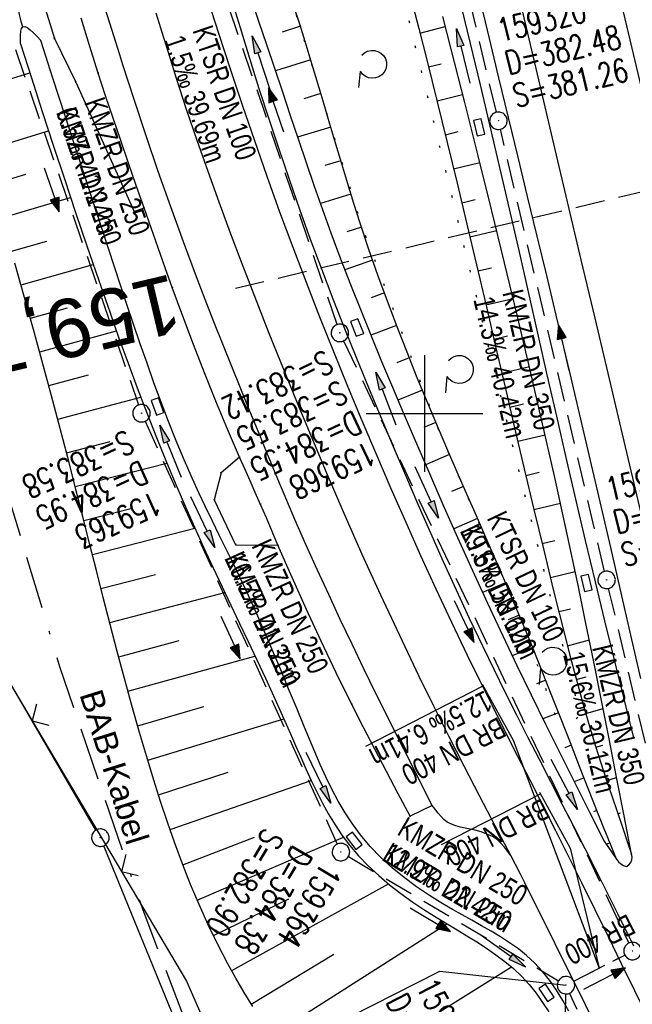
# Model space of a CAD drawing. Extents: x 510974 to 511465, y 465323 to 466289.
# Tile 17 of 43: x 511165 to 511218, y 465749 to 465834. Entities that reach past the tile are written whole.
import ezdxf
from ezdxf.enums import TextEntityAlignment as Align

# ---------------------------------------------------------------- set-up
doc = ezdxf.new("R2010")
doc.units = 0
doc.header["$LTSCALE"] = 10
doc.header["$MEASUREMENT"] = 0
for name, pattern in [('ACAD_ISO16W100', [73, 15, -6.5, 15, -6.5, 15, -7, 1, -7]), ('AUSGEZOGEN', [0]), ('LT00', [0]), ('LT07', [0.22, 0.02, -0.2]), ('LT12', [0.4, 0.3, -0.1]), ('LT17', [0.15, 0.1, -0.05]), ('STRICHLINIE2', [0.375, 0.25, -0.125])]:
    doc.linetypes.add(name, pattern=pattern)
doc.layers.get('0').update_dxf_attribs({"linetype": 'LT00'})
for name, color, linetype in [('--EK_FBR', 1, 'LT00'), ('--EK_Halt-Pfeil', 4, 'LT00'), ('--EK_Haltung', 7, 'STRICHLINIE2'), ('--EK_Haltung-Text', 140, 'LT00'), ('--EK_Schacht-Text', 5, 'LT00'), ('--EK_ST-93-1', 30, 'LT17'), ('--EL_DFK_AB_L', 21, 'LT00'), ('--EL_DFK_AB_P', 7, 'LT00'), ('--EL_Halt-Pfeil', 4, 'LT00'), ('--EL_Haltung', 182, 'STRICHLINIE2'), ('--EL_Haltung-Text', 182, 'LT00'), ('BAB-KABEL', 220, 'ACAD_ISO16W100'), ('BAB-KABEL_TEXT', 221, 'Continuous'), ('DFK_AB_L', 21, 'LT00'), ('DFK_AB_P', 7, 'LT00'), ('DL', 182, 'LT12'), ('DL_PFEIL', 201, 'LT00'), ('DL_TEXT', 182, 'LT00'), ('GEHOELZ_SYMB', 252, 'Continuous'), ('PFEIL', 140, 'AUSGEZOGEN'), ('V102_AFBR_BAB', 250, 'LT00'), ('V102_BOESCH', 250, 'LT00'), ('V102_BOSCHUNG', 250, 'LT00'), ('V102_GEHOELZ', 250, 'LT07'), ('V102_GEHWEG', 250, 'LT00'), ('V102_GRABEN', 250, 'LT00'), ('V102_KA_PRUF', 182, 'LT00'), ('V102_LD_MARK', 250, 'LT00'), ('V102_PARK_MS', 250, 'LT00'), ('V102_RASTER', 250, 'LT00'), ('V102_SINKK', 182, 'LT00'), ('V102_ZAUN', 40, 'LT00')]:
    doc.layers.add(name, color=color, linetype=linetype)
doc.styles.add('Beschrift', font='ARIAL.TTF')
doc.styles.add('Haltungsbeschriftung', font='ARIAL.TTF', dxfattribs={"width": 0.75})
doc.styles.add('schachtbeschriftung', font='romans.shx', dxfattribs={"width": 0.75, "height": 2})

# ---------------------------------------------------------------- blocks, each defined once
blk = doc.blocks.new('SYMB0003')
at = {"color": 0, "linetype": 'ByBlock'}
for p, q in [((-0.015712, 0), (0.010166, 0.012015)), ((0, -0.021257), (-0.015712, 0)), ((0.010166, 0.012015), (0, -0.021257))]:
    blk.add_line(p, q, dxfattribs=at)
for points in [[(-0.031395, 0.499013), (-0.093691, 0.491144), (-0.154509, 0.475528), (-0.21289, 0.452414), (-0.267913, 0.422164), (-0.318712, 0.385257), (-0.364484, 0.342274), (-0.404509, 0.293893), (-0.438154, 0.240877), (-0.464888, 0.184062), (-0.484292, 0.124345), (-0.496058, 0.062667), (-0.5, 0)], [(-0.5, 0), (-0.496058, -0.062667), (-0.484292, -0.124345), (-0.464888, -0.184062), (-0.438154, -0.240877), (-0.404509, -0.293893), (-0.364485, -0.342274), (-0.318712, -0.385257), (-0.267914, -0.422164), (-0.21289, -0.452414), (-0.154509, -0.475529), (-0.093691, -0.491144), (-0.031395, -0.499014), (0.031395, -0.499014)], [(0.5, 0), (0.496057, 0.062667), (0.484292, 0.124345), (0.464888, 0.184062), (0.438153, 0.240877), (0.404509, 0.293893), (0.364484, 0.342274), (0.318712, 0.385257), (0.267913, 0.422164), (0.21289, 0.452414), (0.154509, 0.475528), (0.093691, 0.491144), (0.031395, 0.499013), (-0.031395, 0.499013)], [(0.031395, -0.499014), (0.093691, -0.491144), (0.154509, -0.475529), (0.21289, -0.452414), (0.267914, -0.422164), (0.318712, -0.385257), (0.364485, -0.342274), (0.404509, -0.293893), (0.438154, -0.240877), (0.464889, -0.184062), (0.484292, -0.124345), (0.496058, -0.062667), (0.5, 0)]]:
    blk.add_lwpolyline(points, dxfattribs=at)
blk = doc.blocks.new('Pfreil3')
at = {"layer": 'PFEIL'}
blk.add_hatch(color=256, dxfattribs=at).paths.add_polyline_path([(-1.549, 0.273), (-1.549, -0.273), (0, 0)])
for p, q in [((-1.549, 0), (-4.831, 0)), ((-1.549, -0.273), (-1.549, 0.273)), ((-1.549, 0.273), (0, 0)), ((0, 0), (-1.549, -0.273))]:
    blk.add_line(p, q, dxfattribs=at)
blk = doc.blocks.new('SYMB0011')
at = {"color": 0, "linetype": 'ByBlock'}
for p, q in [((0.5, 0), (-0.5, 0)), ((0, 0.5), (0, -0.5))]:
    blk.add_line(p, q, dxfattribs=at)
blk = doc.blocks.new('SYMB0024')
at = {"color": 0, "linetype": 'ByBlock'}
for p, q in [((-0.5, 0.5), (0, 0)), ((0, 0), (0.5, 0.5))]:
    blk.add_line(p, q, dxfattribs=at)
blk = doc.blocks.new('GEHOELZ_SYMB')
at = {"layer": 'GEHOELZ_SYMB'}
blk.add_line((0, 0), (1.4, 0), dxfattribs=at)
blk.add_lwpolyline([(-1.388, 0.017), (-1.612, 0.221), (-1.778, 0.474), (-1.876, 0.761), (-1.898, 1.063), (-1.844, 1.361), (-1.718, 1.636), (-1.526, 1.87), (-1.282, 2.05), (-1, 2.162), (-0.7, 2.2), (-0.4, 2.162), (-0.118, 2.05), (0.126, 1.87), (0.318, 1.636), (0.444, 1.361), (0.498, 1.063), (0.476, 0.761), (0.378, 0.474), (0.212, 0.221), (-0.012, 0.017)], dxfattribs=at)
blk = doc.blocks.new('SYMB0652')
at = {"color": 0, "linetype": 'ByBlock'}
blk.add_lwpolyline([(-0.15, -0.075), (0.15, -0.075), (0.15, 0.075), (-0.15, 0.075), (-0.15, -0.075)], dxfattribs=at)
blk = doc.blocks.new('SYMB0070')
at = {"color": 0, "linetype": 'ByBlock'}
for p, q in [((-0.5, 0), (0.2, 0)), ((0.5, 0), (0.2, 0.1)), ((0.2, 0.1), (0.2, 0)), ((0.468, 0), (0.21, 0.086)), ((0.21, 0.086), (0.21, -0.086)), ((0.21, -0.086), (0.468, 0)), ((0.22, -0.072), (0.437, 0)), ((0.23, -0.058), (0.405, 0)), ((0.24, -0.045), (0.374, 0)), ((0.342, 0), (0.25, 0.031)), ((0.25, 0.031), (0.25, -0.031)), ((0.25, -0.031), (0.342, 0)), ((0.26, -0.017), (0.31, 0)), ((0.27, -0.003), (0.279, 0))]:
    blk.add_line(p, q, dxfattribs=at)
for points in [[(0.2, 0), (0.2, -0.1), (0.5, 0)], [(0.437, 0), (0.22, 0.072), (0.22, -0.072)], [(0.405, 0), (0.23, 0.058), (0.23, -0.058)], [(0.374, 0), (0.24, 0.045), (0.24, -0.045)], [(0.31, 0), (0.26, 0.017), (0.26, -0.017)], [(0.279, 0), (0.27, 0.003), (0.27, -0.003)]]:
    blk.add_lwpolyline(points, dxfattribs=at)

msp = doc.modelspace()

# ---------------------------------------------------------------- linework, layer by layer
at = {"layer": '--EK_FBR'}
for points in [[(511237.974, 465744.968), (511236.628, 465750.825), (511235.279, 465756.681), (511233.927, 465762.537), (511232.546, 465768.508), (511231.163, 465774.479), (511229.777, 465780.45), (511228.388, 465786.419), (511226.536, 465794.352), (511224.676, 465802.283), (511222.81, 465810.213), (511220.854, 465818.486), (511218.89, 465826.757), (511216.917, 465835.026), (511215.163, 465842.344), (511213.402, 465849.661), (511211.634, 465856.976), (511210.437, 465861.916), (511209.237, 465866.855), (511208.037, 465871.794), (511206.836, 465876.733)], [(511207.401, 465762.131), (511207.14, 465762.494), (511206.869, 465762.844), (511206.579, 465763.171), (511206.261, 465763.461), (511205.836, 465763.746), (511205.367, 465763.973), (511204.867, 465764.15), (511204.346, 465764.288), (511203.924, 465764.377), (511203.504, 465764.462), (511203.09, 465764.553), (511202.692, 465764.665), (511202.315, 465764.809), (511201.966, 465764.999), (511201.672, 465765.224), (511201.403, 465765.489), (511201.152, 465765.785), (511200.913, 465766.101), (511200.68, 465766.427), (511195.833, 465776.003), (511194.815, 465778.123), (511193.801, 465780.245), (511192.793, 465782.369), (511191.795, 465784.498), (511190.811, 465786.632), (511189.842, 465788.773), (511188.894, 465790.923), (511187.968, 465793.083), (511187.424, 465794.387), (511186.886, 465795.693), (511186.353, 465797.001), (511185.821, 465798.31), (511185.044, 465800.22), (511184.267, 465802.13), (511183.493, 465804.041), (511182.724, 465805.953), (511181.962, 465807.869), (511181.209, 465809.788), (511180.469, 465811.712), (511179.344, 465814.716), (511178.251, 465817.732), (511177.188, 465820.759), (511176.152, 465823.795), (511175.142, 465826.84), (511174.153, 465829.892), (511173.877, 465830.757), (511173.024, 465833.461), (511172.187, 465836.171)], [(511218.557, 465777.289), (511217.789, 465780.646), (511217.02, 465784.002), (511215.895, 465788.893), (511214.762, 465793.782), (511213.621, 465798.67), (511212.47, 465803.555), (511211.308, 465808.437), (511210.494, 465811.826), (511209.676, 465815.215), (511208.855, 465818.602), (511208.033, 465821.989), (511207.211, 465825.377), (511206.392, 465828.765), (511205.577, 465832.154), (511204.695, 465835.847)], [(511181.433, 465835.425), (511182.338, 465832.61), (511183.347, 465829.535), (511184.375, 465826.466), (511185.424, 465823.404), (511186.496, 465820.351), (511187.592, 465817.306), (511188.714, 465814.271), (511189.852, 465811.279), (511191.015, 465808.297), (511192.202, 465805.324), (511193.412, 465802.36), (511194.643, 465799.404), (511195.893, 465796.456), (511197.136, 465793.574), (511198.398, 465790.7), (511199.681, 465787.836), (511200.986, 465784.982), (511202.315, 465782.14), (511203.671, 465779.31), (511204.729, 465777.149), (511205.801, 465774.995), (511206.882, 465772.845), (511207.97, 465770.699), (511209.062, 465768.554), (511210.154, 465766.41), (511211.243, 465764.264)], [(511207.401, 465762.131), (511206.057, 465764.678), (511204.723, 465767.232), (511203.402, 465769.792), (511202.097, 465772.36), (511200.808, 465774.936), (511199.539, 465777.522), (511197.882, 465780.977), (511196.262, 465784.45), (511194.676, 465787.939), (511193.122, 465791.442), (511191.599, 465794.959), (511189.108, 465800.89), (511186.697, 465806.854), (511184.366, 465812.85), (511183.375, 465815.475), (511182.402, 465818.107), (511181.45, 465820.746), (511180.521, 465823.393), (511179.619, 465826.05), (511178.747, 465828.715), (511177.907, 465831.392), (511177.655, 465832.216), (511177.012, 465834.319)], [(511211.243, 465764.264), (511212.326, 465762.115), (511213.475, 465759.811), (511214.615, 465757.503), (511215.75, 465755.193), (511216.883, 465752.881), (511218.015, 465750.569), (511219.149, 465748.258), (511220.289, 465745.95), (511221.588, 465743.342), (511222.896, 465740.738), (511224.21, 465738.137), (511225.529, 465735.539), (511226.852, 465732.943), (511228.176, 465730.347)], [(511224.256, 465728.36), (511208.615, 465759.796), (511208.218, 465760.578), (511207.812, 465761.355), (511207.401, 465762.131)]]:
    msp.add_lwpolyline(points, dxfattribs=at)
at = {"layer": '--EK_Haltung'}
for p, q in [((511206.173, 465825.824), (511197.271, 465863.226)), ((511192.517, 465807.626), (511180.178, 465843.764)), ((511162.478, 465838.283), (511175.499, 465800.741)), ((511215.452, 465786.481), (511206.519, 465824.364)), ((511193.08, 465806.238), (511217.528, 465754.62)), ((511176.055, 465799.35), (511192.535, 465763.106)), ((511222.415, 465757.177), (511215.797, 465785.021)), ((511193.492, 465762.042), (511211.499, 465751.397)), ((511212.812, 465751.358), (511217.182, 465753.6)), ((511211.656, 465722.209), (511212.132, 465750.266)), ((511228.606, 465714.792), (511212.455, 465750.333))]:
    msp.add_line(p, q, dxfattribs=at)
at = {"layer": '--EK_Haltung-Text', "flags": 128}
msp.add_lwpolyline([(511204.958, 465776.809), (511207.602, 465772.018), (511214.997, 465752.479)], dxfattribs=at)
at = {"layer": '--EK_Schacht-Text', "flags": 128}
msp.add_lwpolyline([(511185.938, 465744.413), (511201.333, 465752.217), (511212.145, 465751.016)], dxfattribs=at)
at = {"layer": '--EK_ST-93-1', "ltscale": 2.5}
msp.add_line((511222.728, 465819.956), (511183.803, 465810.726), dxfattribs=at)
at = {"layer": '--EL_DFK_AB_L'}
for p, q in [((511171.842, 465764.308), (511152.388, 465797.622)), ((511192.396, 465714.384), (511172.504, 465762.966))]:
    msp.add_line(p, q, dxfattribs=at)
at = {"layer": '--EL_Haltung'}
for p, q in [((511206.173, 465825.824), (511197.271, 465863.226)), ((511192.517, 465807.626), (511180.178, 465843.764)), ((511162.478, 465838.283), (511175.499, 465800.741)), ((511215.452, 465786.481), (511206.519, 465824.364)), ((511193.08, 465806.238), (511217.528, 465754.62)), ((511176.055, 465799.35), (511192.535, 465763.106)), ((511222.415, 465757.177), (511215.797, 465785.021)), ((511193.492, 465762.042), (511211.499, 465751.397)), ((511212.812, 465751.358), (511217.182, 465753.6)), ((511211.656, 465722.209), (511212.132, 465750.266)), ((511228.606, 465714.792), (511212.455, 465750.333))]:
    msp.add_line(p, q, dxfattribs=at)
at = {"layer": '--EL_Haltung-Text', "flags": 128}
msp.add_lwpolyline([(511209.866, 465767.556), (511212.509, 465762.765), (511214.997, 465752.479)], dxfattribs=at)
at = {"layer": 'BAB-KABEL', "ltscale": 0.03, "flags": 128}
msp.add_lwpolyline([(511100.094, 466252.83), (511106.629, 466221.866), (511109.229, 466209.78), (511117.677, 466173.993), (511124.878, 466143.564), (511125.996, 466138.932), (511127.017, 466106.695), (511132.059, 466074.469), (511137.233, 466039.866), (511140.811, 466018.793), (511140.28, 466009.399), (511142.002, 465999.7), (511140.15, 465974.515), (511142.674, 465906.561), (511144.568, 465854.279), (511149.517, 465838.992), (511151.085, 465833.757), (511157.557, 465815.282), (511168.724, 465778.338), (511175.936, 465757.235), (511191.594, 465716.526), (511201.411, 465672.792), (511211.853, 465623.724), (511217.593, 465594.919), (511223.858, 465563.053), (511229.497, 465536.95), (511234.351, 465508.924), (511234.561, 465506.443), (511236.067, 465496.85), (511241.226, 465467.488), (511247.794, 465425.644), (511251.081, 465406.592), (511253.707, 465388.585), (511256.335, 465373.097), (511258.872, 465358.447), (511261.218, 465342.966), (511261.614, 465340.534)], dxfattribs=at)
at = {"layer": 'DFK_AB_L'}
for p, q in [((511171.842, 465764.308), (511152.388, 465797.622)), ((511192.396, 465714.384), (511172.504, 465762.966))]:
    msp.add_line(p, q, dxfattribs=at)
at = {"layer": 'DL'}
msp.add_line((511212.812, 465751.358), (511217.182, 465753.6), dxfattribs=at)
at = {"layer": 'V102_AFBR_BAB'}
for points in [[(511237.974, 465744.968), (511236.628, 465750.825), (511235.279, 465756.681), (511233.927, 465762.537), (511232.546, 465768.508), (511231.163, 465774.479), (511229.777, 465780.45), (511228.388, 465786.419), (511226.536, 465794.352), (511224.676, 465802.283), (511222.81, 465810.213), (511220.854, 465818.486), (511218.89, 465826.757), (511216.917, 465835.026), (511215.163, 465842.344), (511213.402, 465849.661), (511211.634, 465856.976), (511210.437, 465861.916), (511209.237, 465866.855), (511208.037, 465871.794), (511206.836, 465876.733)], [(511218.557, 465777.289), (511217.789, 465780.646), (511217.02, 465784.002), (511215.895, 465788.893), (511214.762, 465793.782), (511213.621, 465798.67), (511212.47, 465803.555), (511211.308, 465808.437), (511210.494, 465811.826), (511209.676, 465815.215), (511208.855, 465818.602), (511208.033, 465821.989), (511207.211, 465825.377), (511206.392, 465828.765), (511205.577, 465832.154), (511204.695, 465835.847)], [(511181.433, 465835.425), (511182.338, 465832.61), (511183.347, 465829.535), (511184.375, 465826.466), (511185.424, 465823.404), (511186.496, 465820.351), (511187.592, 465817.306), (511188.714, 465814.271), (511189.852, 465811.279), (511191.015, 465808.297), (511192.202, 465805.324), (511193.412, 465802.36), (511194.643, 465799.404), (511195.893, 465796.456), (511197.136, 465793.574), (511198.398, 465790.7), (511199.681, 465787.836), (511200.986, 465784.982), (511202.315, 465782.14), (511203.671, 465779.31), (511204.729, 465777.149), (511205.801, 465774.995), (511206.882, 465772.845), (511207.97, 465770.699), (511209.062, 465768.554), (511210.154, 465766.41), (511211.243, 465764.264)], [(511207.401, 465762.131), (511206.057, 465764.678), (511204.723, 465767.232), (511203.402, 465769.792), (511202.097, 465772.36), (511200.808, 465774.936), (511199.539, 465777.522), (511197.882, 465780.977), (511196.262, 465784.45), (511194.676, 465787.939), (511193.122, 465791.442), (511191.599, 465794.959), (511189.108, 465800.89), (511186.697, 465806.854), (511184.366, 465812.85), (511183.375, 465815.475), (511182.402, 465818.107), (511181.45, 465820.746), (511180.521, 465823.393), (511179.619, 465826.05), (511178.747, 465828.715), (511177.907, 465831.392), (511177.655, 465832.216), (511177.012, 465834.319)]]:
    msp.add_lwpolyline(points, dxfattribs=at)
at = {"layer": 'V102_AFBR_BAB', "color": 2}
for points in [[(511211.243, 465764.264), (511212.326, 465762.115), (511213.475, 465759.811), (511214.615, 465757.503), (511215.75, 465755.193), (511216.883, 465752.881), (511218.015, 465750.569), (511219.149, 465748.258), (511220.289, 465745.95), (511221.588, 465743.342), (511222.896, 465740.738), (511224.21, 465738.137), (511225.529, 465735.539), (511226.852, 465732.943), (511228.176, 465730.347)], [(511224.256, 465728.36), (511208.615, 465759.796), (511208.218, 465760.578), (511207.812, 465761.355), (511207.401, 465762.131)]]:
    msp.add_lwpolyline(points, dxfattribs=at)
at = {"layer": 'V102_BOESCH'}
for points in [[(511165.575, 465833.154), (511165.471, 465833.502), (511165.373, 465833.851), (511165.287, 465834.205), (511165.196, 465834.687), (511165.122, 465835.174), (511165.05, 465835.66), (511164.964, 465836.141), (511164.85, 465836.611), (511164.692, 465837.065), (511164.5, 465837.465), (511164.274, 465837.853), (511164.031, 465838.235)], [(511198.799, 465835.788), (511199.521, 465832.992), (511200.234, 465830.194), (511201.106, 465826.712), (511201.963, 465823.226), (511202.807, 465819.737), (511203.641, 465816.246), (511204.467, 465812.753), (511205.287, 465809.258), (511206.105, 465805.762), (511206.922, 465802.266), (511207.741, 465798.771), (511208.565, 465795.275), (511209.395, 465791.782), (511210.234, 465788.29), (511211.085, 465784.8), (511211.558, 465782.889), (511212.038, 465780.98), (511212.529, 465779.075), (511213.036, 465777.173), (511213.561, 465775.277), (511214.107, 465773.388), (511214.679, 465771.506), (511215.133, 465770.078), (511215.6, 465768.653), (511216.075, 465767.231), (511216.555, 465765.811), (511217.036, 465764.391), (511217.398, 465763.317), (511217.759, 465762.242)], [(511216.475, 465761.822), (511215.951, 465763.115), (511215.429, 465764.409), (511214.91, 465765.704), (511214.107, 465767.726), (511213.312, 465769.75), (511212.52, 465771.776), (511211.729, 465773.802), (511210.934, 465775.826), (511210.132, 465777.847), (511209.32, 465779.864), (511208.495, 465781.876), (511207.706, 465783.756), (511206.906, 465785.632), (511206.096, 465787.503), (511205.28, 465789.373), (511204.461, 465791.24), (511203.641, 465793.108), (511202.824, 465794.977), (511202.011, 465796.849), (511201.207, 465798.724), (511200.293, 465800.893), (511199.395, 465803.07), (511198.517, 465805.253), (511197.661, 465807.446), (511196.829, 465809.647), (511196.023, 465811.857), (511195.245, 465814.077), (511194.499, 465816.308), (511193.957, 465817.998), (511193.431, 465819.693), (511192.916, 465821.392), (511192.41, 465823.094), (511191.908, 465824.797), (511191.407, 465826.5), (511190.903, 465828.202), (511190.392, 465829.903), (511189.872, 465831.599), (511189.337, 465833.292), (511188.786, 465834.978)], [(511185.288, 465749.191), (511184.557, 465750.394), (511183.847, 465751.608), (511183.162, 465752.834), (511182.29, 465754.504), (511181.468, 465756.2), (511180.693, 465757.919), (511179.962, 465759.658), (511179.269, 465761.415), (511178.612, 465763.188), (511177.987, 465764.974), (511177.39, 465766.771), (511176.816, 465768.576), (511176.262, 465770.386), (511175.584, 465772.686), (511174.928, 465774.991), (511174.292, 465777.299), (511173.672, 465779.61), (511173.066, 465781.924), (511172.47, 465784.24), (511171.882, 465786.556), (511171.297, 465788.873), (511170.714, 465791.191), (511170.128, 465793.507), (511169.536, 465795.823), (511168.042, 465801.528), (511166.495, 465807.222), (511164.895, 465812.903)]]:
    msp.add_lwpolyline(points, dxfattribs=at)
at = {"layer": 'V102_BOSCHUNG'}
for p, q in [((511189.369, 465833.194), (511187.819, 465832.696)), ((511199.617, 465832.615), (511201.791, 465833.165)), ((511190.269, 465830.307), (511187.222, 465829.377)), ((511200.357, 465829.707), (511201.448, 465829.983)), ((511160.525, 465827.474), (511166.163, 465829.217)), ((511191.133, 465827.426), (511189.652, 465826.983)), ((511201.085, 465826.797), (511203.281, 465827.353)), ((511191.983, 465824.541), (511189.124, 465823.7)), ((511162.06, 465822.495), (511167.782, 465824.242)), ((511201.8, 465823.89), (511202.911, 465824.164)), ((511192.833, 465821.672), (511191.463, 465821.261)), ((511202.507, 465820.981), (511204.754, 465821.523)), ((511162.923, 465819.634), (511165.822, 465820.507)), ((511193.702, 465818.816), (511191.086, 465818.001)), ((511163.77, 465816.778), (511169.671, 465818.51)), ((511203.206, 465818.071), (511204.344, 465818.338)), ((511194.608, 465815.978), (511193.361, 465815.568)), ((511203.9, 465815.152), (511206.201, 465815.693)), ((511164.605, 465813.909), (511167.617, 465814.781)), ((511165.424, 465811.046), (511171.604, 465812.79)), ((511195.564, 465813.156), (511193.179, 465812.328)), ((511204.589, 465812.232), (511205.751, 465812.505)), ((511196.569, 465810.351), (511195.424, 465809.932)), ((511205.275, 465809.311), (511207.618, 465809.863)), ((511166.232, 465808.169), (511169.412, 465809.054)), ((511167.024, 465805.298), (511173.6, 465807.082)), ((511197.617, 465807.562), (511195.408, 465806.712)), ((511205.958, 465806.39), (511207.136, 465806.668)), ((511198.706, 465804.78), (511197.632, 465804.354)), ((511206.641, 465803.469), (511209.003, 465804.025)), ((511167.804, 465802.414), (511171.216, 465803.328)), ((511199.829, 465802.013), (511197.728, 465801.15)), ((511168.57, 465799.537), (511175.69, 465801.396)), ((511207.325, 465800.548), (511208.503, 465800.825)), ((511200.984, 465799.251), (511199.947, 465798.818)), ((511169.323, 465796.646), (511173.053, 465797.608)), ((511208.01, 465797.627), (511210.352, 465798.178)), ((511202.16, 465796.505), (511200.104, 465795.62)), ((511170.066, 465793.752), (511177.92, 465795.75)), ((511208.699, 465794.708), (511209.855, 465794.98)), ((511203.355, 465793.76), (511202.331, 465793.312)), ((511170.801, 465790.843), (511174.951, 465791.899)), ((511209.393, 465791.789), (511211.661, 465792.322)), ((511204.558, 465791.019), (511202.521, 465790.114)), ((511171.534, 465787.934), (511180.332, 465790.173)), ((511210.094, 465788.872), (511211.197, 465789.131)), ((511205.764, 465788.265), (511204.755, 465787.824)), ((511172.273, 465785.014), (511176.935, 465786.213)), ((511210.803, 465785.95), (511212.926, 465786.463)), ((511206.959, 465785.507), (511204.987, 465784.658)), ((511173.022, 465782.096), (511182.89, 465784.659)), ((511211.522, 465783.032), (511212.532, 465783.281)), ((511208.136, 465782.735), (511207.191, 465782.341)), ((511212.26, 465780.112), (511214.144, 465780.601)), ((511173.792, 465779.158), (511178.989, 465780.547)), ((511209.283, 465779.957), (511207.529, 465779.238)), ((511174.589, 465776.213), (511185.474, 465779.225)), ((511213.028, 465777.201), (511213.883, 465777.433)), ((511210.404, 465777.163), (511209.618, 465776.852)), ((511175.421, 465773.25), (511181.077, 465774.896)), ((511213.841, 465774.297), (511215.324, 465774.728)), ((511176.289, 465770.298), (511187.957, 465773.854)), ((511211.506, 465774.369), (511210.155, 465773.844)), ((511212.599, 465771.574), (511212.047, 465771.36)), ((511214.709, 465771.41), (511215.307, 465771.597)), ((511177.208, 465767.334), (511183.169, 465769.259)), ((511213.691, 465768.783), (511212.848, 465768.448)), ((511215.635, 465768.548), (511216.483, 465768.824)), ((511178.201, 465764.353), (511190.302, 465768.559)), ((511214.793, 465765.996), (511214.499, 465765.877)), ((511216.592, 465765.702), (511216.826, 465765.779)), ((511179.298, 465761.341), (511185.438, 465763.693)), ((511180.525, 465758.309), (511193.064, 465763.695)), ((511215.912, 465763.212), (511215.603, 465763.087)), ((511217.551, 465762.859), (511217.634, 465762.887)), ((511183.478, 465752.262), (511196.928, 465759.689)), ((511181.916, 465755.261), (511188.381, 465758.421)), ((511186.863, 465746.702), (511201.926, 465756.273)), ((511185.161, 465749.399), (511192.224, 465753.672)), ((511190.051, 465741.743), (511207.465, 465752.58))]:
    msp.add_line(p, q, dxfattribs=at)
at = {"layer": 'V102_GEHOELZ', "flags": 128}
msp.add_lwpolyline([(511170.724, 465922.535), (511168.389, 465939.939), (511167.916, 465953.548), (511168.271, 465954.366), (511169.65, 465954.575), (511170.828, 465953.986), (511172.594, 465943.094), (511174.655, 465927.785), (511182.162, 465901.437), (511195.999, 465844.618), (511208.216, 465794.572), (511213.368, 465774.11), (511212.779, 465773.669), (511211.268, 465774.016), (511208.476, 465781.903), (511201.171, 465798.728), (511194.565, 465816.321), (511188.783, 465834.974), (511184.908, 465846.031), (511180.307, 465862.197), (511175.751, 465884.092), (511171.967, 465905.988), (511170.724, 465922.535)], dxfattribs=at)
at = {"layer": 'V102_GEHWEG'}
msp.add_line((511200.68, 465766.427), (511198.783, 465765.498), dxfattribs=at)
for points in [[(511161.122, 465870.52), (511159.107, 465870.087), (511159.796, 465867.149), (511157.915, 465866.021), (511159.221, 465860.066), (511161.479, 465859.858), (511163.448, 465857.253), (511163.285, 465854.189), (511164.105, 465846.715), (511165.4, 465841.449), (511168.283, 465832.151), (511170.103, 465828.404), (511175.107, 465817.326), (511175.969, 465817.628)], [(511198.783, 465765.498), (511197.767, 465767.407), (511196.755, 465769.319), (511195.75, 465771.234), (511194.756, 465773.155), (511193.776, 465775.083), (511192.445, 465777.778), (511191.147, 465780.49), (511189.883, 465783.218), (511188.651, 465785.961), (511187.45, 465788.717), (511186.95, 465789.886), (511186.451, 465791.055), (511185.946, 465792.222), (511185.501, 465793.235), (511185.051, 465794.246), (511184.601, 465795.256), (511184.154, 465796.267), (511183.121, 465798.661), (511182.12, 465801.067), (511181.149, 465803.486), (511180.204, 465805.916), (511179.283, 465808.355), (511178.385, 465810.802), (511177.773, 465812.505), (511177.167, 465814.211), (511176.567, 465815.919), (511175.969, 465817.628), (511175.297, 465819.548), (511174.628, 465821.469), (511173.964, 465823.392), (511173.309, 465825.317), (511172.664, 465827.247), (511172.033, 465829.18), (511171.289, 465831.534), (511170.567, 465833.894)], [(511184.154, 465796.267), (511182.565, 465794.929), (511181.985, 465792.602), (511183.817, 465788.768), (511187.451, 465788.713)]]:
    msp.add_lwpolyline(points, dxfattribs=at)
at = {"layer": 'V102_GRABEN'}
for points in [[(511217.96, 465754.364), (511216.582, 465757.144), (511215.194, 465759.919), (511213.794, 465762.688), (511212.813, 465764.61), (511211.828, 465766.529), (511210.842, 465768.447), (511209.857, 465770.366), (511208.875, 465772.286), (511207.899, 465774.209), (511206.931, 465776.136), (511205.974, 465778.069), (511205.031, 465780.007), (511203.877, 465782.432), (511202.747, 465784.867), (511201.636, 465787.311), (511200.543, 465789.764), (511199.466, 465792.224), (511198.402, 465794.691), (511197.349, 465797.162), (511196.288, 465799.681), (511195.237, 465802.205), (511194.202, 465804.734), (511193.182, 465807.27), (511192.182, 465809.814), (511191.204, 465812.365), (511190.25, 465814.926), (511189.323, 465817.493), (511188.422, 465820.068), (511187.543, 465822.652), (511186.685, 465825.244), (511185.847, 465827.842), (511185.026, 465830.445), (511184.221, 465833.053), (511183.523, 465835.354)], [(511185.224, 465835.232), (511185.777, 465833.635), (511186.466, 465831.619), (511187.148, 465829.599), (511187.824, 465827.578), (511188.5, 465825.557), (511189.179, 465823.537), (511189.863, 465821.52), (511190.558, 465819.506), (511191.265, 465817.496), (511191.989, 465815.493), (511192.818, 465813.272), (511193.67, 465811.059), (511194.542, 465808.853), (511195.431, 465806.654), (511196.336, 465804.461), (511197.253, 465802.272), (511198.18, 465800.088), (511199.115, 465797.907), (511200.346, 465795.063), (511201.587, 465792.224), (511202.843, 465789.392), (511204.114, 465786.568), (511205.405, 465783.752), (511206.717, 465780.947), (511207.924, 465778.415), (511209.148, 465775.892), (511210.387, 465773.376), (511211.636, 465770.864), (511212.893, 465768.357), (511214.157, 465765.852), (511215.423, 465763.348), (511216.475, 465761.822)], [(511217.969, 465772.211), (511217.134, 465775.554), (511216.304, 465778.898), (511215.481, 465782.244), (511214.669, 465785.593), (511213.824, 465789.136), (511212.991, 465792.682), (511212.168, 465796.23), (511211.352, 465799.78), (511210.541, 465803.331), (511209.734, 465806.883), (511208.926, 465810.435), (511208.116, 465813.986), (511207.302, 465817.537), (511206.482, 465821.086), (511205.652, 465824.632), (511204.81, 465828.176), (511203.955, 465831.717), (511203.176, 465834.885)], [(511217.759, 465762.242), (511217.121, 465765.539), (511216.48, 465768.836), (511215.836, 465772.132), (511215.185, 465775.427), (511214.525, 465778.72), (511213.855, 465782.01), (511213.172, 465785.298), (511212.187, 465789.915), (511211.174, 465794.526), (511210.135, 465799.132), (511209.071, 465803.732), (511207.986, 465808.328), (511206.879, 465812.918), (511205.755, 465817.504), (511204.613, 465822.087), (511203.457, 465826.665), (511202.287, 465831.24), (511201.571, 465834.02)], [(511165.366, 465831.677), (511165.367, 465832.072), (511165.378, 465832.442), (511165.41, 465832.762), (511165.472, 465833.008), (511165.575, 465833.154), (511165.74, 465833.18), (511165.955, 465833.086), (511166.21, 465832.894), (511166.495, 465832.63), (511166.8, 465832.318), (511167.114, 465831.981)], [(511165.366, 465831.677), (511166.302, 465828.787), (511167.241, 465825.898), (511168.184, 465823.011), (511169.135, 465820.126), (511170.094, 465817.244), (511171.066, 465814.366), (511172.051, 465811.492), (511173.053, 465808.625), (511173.817, 465806.478), (511174.594, 465804.335), (511175.387, 465802.198), (511176.198, 465800.068), (511177.03, 465797.947), (511177.886, 465795.834), (511178.768, 465793.731), (511179.518, 465792), (511180.286, 465790.276), (511181.067, 465788.559), (511181.86, 465786.849), (511182.66, 465785.145), (511183.401, 465783.582), (511184.144, 465782.022), (511184.888, 465780.462), (511185.628, 465778.899), (511186.365, 465777.331), (511187.095, 465775.755), (511187.816, 465774.169), (511188.526, 465772.569), (511188.962, 465771.567), (511189.399, 465770.563), (511189.842, 465769.562), (511190.297, 465768.569), (511190.768, 465767.588), (511191.262, 465766.624), (511191.784, 465765.681), (511192.339, 465764.763), (511192.933, 465763.876), (511193.572, 465763.024), (511194.353, 465762.106), (511195.192, 465761.234), (511196.082, 465760.406), (511197.017, 465759.617), (511197.992, 465758.863), (511198.999, 465758.142), (511200.034, 465757.45), (511201.088, 465756.783), (511201.942, 465756.263), (511202.799, 465755.75), (511203.653, 465755.237), (511204.495, 465754.718), (511205.321, 465754.184), (511206.124, 465753.63), (511206.896, 465753.049), (511207.633, 465752.434), (511208.327, 465751.777), (511208.974, 465751.074), (511209.577, 465750.326), (511210.139, 465749.541), (511210.666, 465748.722)], [(511212.378, 465748.789), (511211.874, 465749.701), (511211.334, 465750.578), (511210.751, 465751.414), (511210.12, 465752.203), (511209.433, 465752.939), (511208.767, 465753.549), (511208.057, 465754.118), (511207.31, 465754.652), (511206.532, 465755.158), (511205.731, 465755.642), (511204.911, 465756.112), (511204.08, 465756.575), (511203.244, 465757.036), (511202.41, 465757.503), (511201.582, 465757.983), (511200.438, 465758.692), (511199.329, 465759.443), (511198.26, 465760.238), (511197.238, 465761.079), (511196.27, 465761.969), (511195.363, 465762.911), (511194.522, 465763.907), (511193.839, 465764.831), (511193.208, 465765.794), (511192.621, 465766.79), (511192.073, 465767.815), (511191.558, 465768.863), (511191.068, 465769.928), (511190.599, 465771.006), (511190.144, 465772.091), (511189.696, 465773.178), (511189.028, 465774.806), (511188.36, 465776.425), (511187.689, 465778.038), (511187.012, 465779.643), (511186.326, 465781.24), (511185.626, 465782.83), (511184.91, 465784.412), (511184.175, 465785.988), (511183.596, 465787.191), (511183.009, 465788.393), (511182.417, 465789.593), (511181.827, 465790.795), (511181.242, 465791.999), (511180.667, 465793.208), (511180.106, 465794.423), (511179.393, 465796.045), (511178.711, 465797.679), (511178.056, 465799.324), (511177.424, 465800.979), (511176.814, 465802.643), (511176.219, 465804.313), (511175.639, 465805.989), (511175.068, 465807.668), (511174.503, 465809.349), (511173.428, 465812.579), (511172.362, 465815.81), (511171.304, 465819.042), (511170.251, 465822.276), (511169.203, 465825.511), (511168.158, 465828.746), (511167.114, 465831.981)], [(511216.475, 465761.822), (511216.633, 465761.593), (511216.837, 465761.405), (511217.078, 465761.265), (511217.343, 465761.182), (511217.544, 465761.326), (511217.696, 465761.522), (511217.787, 465761.753), (511217.808, 465761.999), (511217.759, 465762.242)]]:
    msp.add_lwpolyline(points, dxfattribs=at)
at = {"layer": 'V102_LD_MARK'}
msp.add_lwpolyline([(511228.976, 465746.64), (511227.9, 465751.328), (511226.823, 465756.017), (511225.746, 465760.705), (511224.648, 465765.473), (511223.548, 465770.24), (511222.443, 465775.007), (511221.334, 465779.772), (511220.22, 465784.536), (511219.107, 465789.268), (511217.99, 465793.998), (511216.87, 465798.728), (511215.75, 465803.458), (511214.63, 465808.188), (511213.454, 465813.167), (511212.28, 465818.146), (511211.105, 465823.126), (511209.929, 465828.105), (511208.749, 465833.083), (511206.138, 465844.027)], dxfattribs=at)
at = {"layer": 'V102_PARK_MS'}
msp.add_lwpolyline([(511207.401, 465762.131), (511207.14, 465762.494), (511206.869, 465762.844), (511206.579, 465763.171), (511206.261, 465763.461), (511205.836, 465763.746), (511205.367, 465763.973), (511204.867, 465764.15), (511204.346, 465764.288), (511203.924, 465764.377), (511203.504, 465764.462), (511203.09, 465764.553), (511202.692, 465764.665), (511202.315, 465764.809), (511201.966, 465764.999), (511201.672, 465765.224), (511201.403, 465765.489), (511201.152, 465765.785), (511200.913, 465766.101), (511200.68, 465766.427), (511195.833, 465776.003), (511194.815, 465778.123), (511193.801, 465780.245), (511192.793, 465782.369), (511191.795, 465784.498), (511190.811, 465786.632), (511189.842, 465788.773), (511188.894, 465790.923), (511187.968, 465793.083), (511187.424, 465794.387), (511186.886, 465795.693), (511186.353, 465797.001), (511185.821, 465798.31), (511185.044, 465800.22), (511184.267, 465802.13), (511183.493, 465804.041), (511182.724, 465805.953), (511181.962, 465807.869), (511181.209, 465809.788), (511180.469, 465811.712), (511179.344, 465814.716), (511178.251, 465817.732), (511177.188, 465820.759), (511176.152, 465823.795), (511175.142, 465826.84), (511174.153, 465829.892), (511173.877, 465830.757), (511173.024, 465833.461), (511172.187, 465836.171)], dxfattribs=at)
at = {"layer": 'V102_RASTER'}
for p, q in [((511200.001, 465805), (511200.001, 465795)), ((511195.001, 465800), (511205.001, 465800))]:
    msp.add_line(p, q, dxfattribs=at)
at = {"layer": 'V102_ZAUN'}
for p, q in [((511158.712, 465786.569), (511166.367, 465773.669)), ((511166.367, 465773.669), (511174.023, 465760.77))]:
    msp.add_line(p, q, dxfattribs=at)
msp.add_lwpolyline([(511174.023, 465760.77), (511179.601, 465751.37), (511181.222, 465747.638)], dxfattribs=at)

# ---------------------------------------------------------------- block references
at = {"layer": '--EK_Halt-Pfeil', "yscale": 4, "zscale": 4}
for p, xscale, rotation in [((511187.293, 465826.018), 3.999999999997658, 108.852950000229), ((511168.044, 465819.184), 4.000000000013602, 289.1296299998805), ((511211.959, 465805.652), 3.99999999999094, 103.2677599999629), ((511203.401, 465782.182), 3.999999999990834, 295.3440200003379), ((511183.385, 465780.814), 4.000000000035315, 294.449810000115), ((511200.507, 465756.637), 4.000000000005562, 329.4109800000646), ((511215.453, 465751.589), 4.000000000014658, 27.15927999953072)]:
    msp.add_blockref('SYMB0070', p, dxfattribs=dict(at, xscale=xscale, rotation=rotation))
at = {"layer": '--EL_DFK_AB_P', "xscale": 1.500000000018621, "yscale": 1.5, "zscale": 1.5, "rotation": 264.7377099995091}
msp.add_blockref('SYMB0003', (511172.22, 465763.66), dxfattribs=at)
at = {"layer": '--EL_Halt-Pfeil', "yscale": 4, "zscale": 4}
for p, xscale, rotation in [((511187.293, 465826.018), 3.999999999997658, 108.852950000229), ((511168.044, 465819.184), 4.000000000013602, 289.1296299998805), ((511211.959, 465805.652), 3.99999999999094, 103.2677599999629), ((511203.401, 465782.182), 3.999999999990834, 295.3440200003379), ((511183.385, 465780.814), 4.000000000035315, 294.449810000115), ((511200.507, 465756.637), 4.000000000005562, 329.4109800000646), ((511215.453, 465751.589), 4.000000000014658, 27.15927999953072)]:
    msp.add_blockref('SYMB0070', p, dxfattribs=dict(at, xscale=xscale, rotation=rotation))
at = {"layer": 'DFK_AB_P', "xscale": 1.500000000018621, "yscale": 1.5, "zscale": 1.5, "rotation": 264.7377099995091}
msp.add_blockref('SYMB0003', (511172.22, 465763.66), dxfattribs=at)
at = {"layer": 'DL_PFEIL', "xscale": 4.000000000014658, "yscale": 4, "zscale": 4, "rotation": 27.15927999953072}
msp.add_blockref('SYMB0070', (511215.453, 465751.589), dxfattribs=at)
at = {"layer": 'GEHOELZ_SYMB', "rotation": 264.7377000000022}
for p in [(511194.494, 465829.331), (511201.933, 465803.174), (511209.964, 465778.176)]:
    msp.add_blockref('GEHOELZ_SYMB', p, dxfattribs=at)
at = {"layer": 'PFEIL'}
for p, rotation in [((511202.744, 465832.996), 103.9751374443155), ((511185.243, 465832.378), 108.2021915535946), ((511195.842, 465803.547), 110.9065872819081), ((511177.317, 465799.008), 112.4465613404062), ((511201.218, 465791.034), 294.4274403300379), ((511182.044, 465788.518), 295.3910350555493), ((511191.976, 465766.608), 295.8623754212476), ((511213.134, 465766.076), 297.814801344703), ((511208.698, 465752.551), 324.4603856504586)]:
    msp.add_blockref('Pfreil3', p, dxfattribs=dict(at, rotation=rotation))
at = {"layer": 'V102_GEHWEG', "xscale": 0.09999999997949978, "yscale": 0.09999999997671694, "zscale": 0.1, "rotation": 283.2840000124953}
for p in [(511168.283, 465832.15), (511172.033, 465829.18), (511170.103, 465828.404), (511175.107, 465817.326), (511175.969, 465817.627), (511178.385, 465810.802), (511184.154, 465796.267), (511182.565, 465794.929), (511181.985, 465792.602), (511185.946, 465792.222), (511183.817, 465788.768), (511187.45, 465788.717), (511187.451, 465788.713), (511193.776, 465775.083), (511198.783, 465765.498)]:
    msp.add_blockref('SYMB0011', p, dxfattribs=at)
at = {"layer": 'V102_KA_PRUF', "xscale": 1.499999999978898, "yscale": 1.5, "zscale": 1.5, "rotation": 283.2840000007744}
for p in [(511206.347, 465825.094), (511192.759, 465806.916), (511175.745, 465800.032), (511215.624, 465785.751), (511192.846, 465762.423), (511217.849, 465753.942), (511212.145, 465751.016)]:
    msp.add_blockref('SYMB0003', p, dxfattribs=at)
at = {"layer": 'V102_SINKK', "yscale": 4.5, "zscale": 4.5}
for p, xscale, rotation in [((511204.695, 465824.536), 4.499999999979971, 283.2839999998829), ((511194.237, 465807.377), 4.499999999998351, 291.1436041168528), ((511177.116, 465800.612), 4.499999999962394, 290.4348610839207), ((511213.903, 465785.477), 4.499999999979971, 283.2839999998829), ((511193.985, 465763.396), 4.49999999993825, 308.128634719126), ((511210.471, 465750.356), 4.5000000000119, 303.7830486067)]:
    msp.add_blockref('SYMB0652', p, dxfattribs=dict(at, xscale=xscale, rotation=rotation))
at = {"layer": 'V102_ZAUN', "xscale": 2.100000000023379, "yscale": 2.099999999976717, "zscale": 2.1, "rotation": 300.689350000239}
for p in [(511166.367, 465773.669), (511174.023, 465760.77)]:
    msp.add_blockref('SYMB0024', p, dxfattribs=at)

# ---------------------------------------------------------------- texts
at = {"layer": '--EK_Haltung-Text', "style": 'Haltungsbeschriftung', "width": 0.75}
for s, rotation, p in [('KTSR DN 100', -71.14705, (511180.096, 465832.859)), ('1.5‰ 39.69m', -71.14705, (511177.674, 465832.032)), ('KMZR DN 250', -70.87037, (511170.819, 465826.688)), ('0.5‰ 41.24m', -70.87037, (511168.4, 465825.849)), ('KMZR DN 350', -76.73225, (511206.672, 465810.376)), ('14.3‰ 40.42m', -76.73225, (511204.181, 465809.789)), ('KTSR DN 100', -64.65597, (511205.316, 465791.057)), ('19.6‰ 58.62m', -64.65597, (511203.002, 465789.961)), ('KMZR DN 250', -65.55019, (511185.148, 465788.69)), ('16.5‰ 41.31m', -65.55019, (511182.818, 465787.63)), ('KMZR DN 350', -76.63215, (511214.369, 465779.958)), ('15.6‰ 30.12m', -76.63215, (511211.878, 465779.366)), ('%%U12.5‰ 6.41m', -152.84073, (511205.176, 465776.323)), ('BR DN 400', -152.84073, (511206.344, 465774.045)), ('KMZR DN 250', -30.58902, (511197.565, 465763.974)), ('12.9‰ 22.42m', -30.58902, (511196.262, 465761.77))]:
    msp.add_text(s, height=1.8, rotation=rotation, dxfattribs=at).set_placement(p)
at = {"layer": '--EK_Schacht-Text', "style": 'schachtbeschriftung', "width": 0.75}
for s, rotation, p in [('159320', 13.38912, (511206.542, 465831.832)), ('D=382.48', 13.38912, (511207.209, 465829.03)), ('S=381.26', 13.38912, (511207.876, 465826.229)), ('S=383.42', -154.65598, (511191.498, 465805.489)), ('S=383.55', -154.65598, (511192.731, 465802.886)), ('D=384.55', -154.65598, (511193.964, 465800.283)), ('S=383.58', -155.55019, (511174.462, 465798.625)), ('159368', -154.65598, (511195.197, 465797.68)), ('D=384.95', -155.55019, (511175.654, 465796.004)), ('159321', 13.26775, (511215.833, 465792.489)), ('159363', -155.55019, (511176.846, 465793.382)), ('D=383.06', 13.26775, (511216.494, 465789.686)), ('S=381.84', 13.26775, (511217.155, 465786.883)), ('S=382.90', -120.58902, (511186.292, 465764.6)), ('D=384.38', -120.58902, (511188.771, 465763.135)), ('159364', -120.58902, (511191.251, 465761.669)), ('159324', -62.84072, (511199.221, 465750.947)), ('D=383.61', -62.84072, (511196.659, 465749.633))]:
    msp.add_text(s, height=2, rotation=rotation, dxfattribs=at).set_placement(p)
at = {"layer": '--EK_ST-93-1', "style": 'Beschrift'}
msp.add_text('159,700', height=5, rotation=-166.65041, dxfattribs=at).set_placement((511178.939, 465809.568), align=Align.MIDDLE_LEFT)
at = {"layer": '--EL_Haltung-Text', "style": 'Haltungsbeschriftung', "width": 0.75}
for s, rotation, p in [('KTSR DN 100', -71.14705, (511180.096, 465832.859)), ('KMZR DN 250', -70.87037, (511168.4, 465825.849)), ('KMZR DN 350', -76.73225, (511206.672, 465810.376)), ('KTSR DN 100', -64.65597, (511203.002, 465789.961)), ('KMZR DN 250', -65.55019, (511182.818, 465787.63)), ('KMZR DN 350', -76.63215, (511214.369, 465779.958)), ('%%UBR DN 400', -152.84073, (511210.083, 465767.07)), ('KMZR DN 250', -30.58902, (511196.262, 465761.77))]:
    msp.add_text(s, height=1.8, rotation=rotation, dxfattribs=at).set_placement(p)
at = {"layer": 'BAB-KABEL_TEXT', "insert": (511172.426, 465769.413), "char_height": 2, "attachment_point": 8, "rotation": 287.41783, "style": 'Beschrift'}
msp.add_mtext('BAB-Kabel', dxfattribs=at)
at = {"layer": 'DL_TEXT', "style": 'Haltungsbeschriftung', "width": 0.75}
msp.add_text('BR 400', height=1.8, rotation=-152.84073, dxfattribs=at).set_placement((511217.429, 465757.162))

doc.saveas('drawing.dxf')
